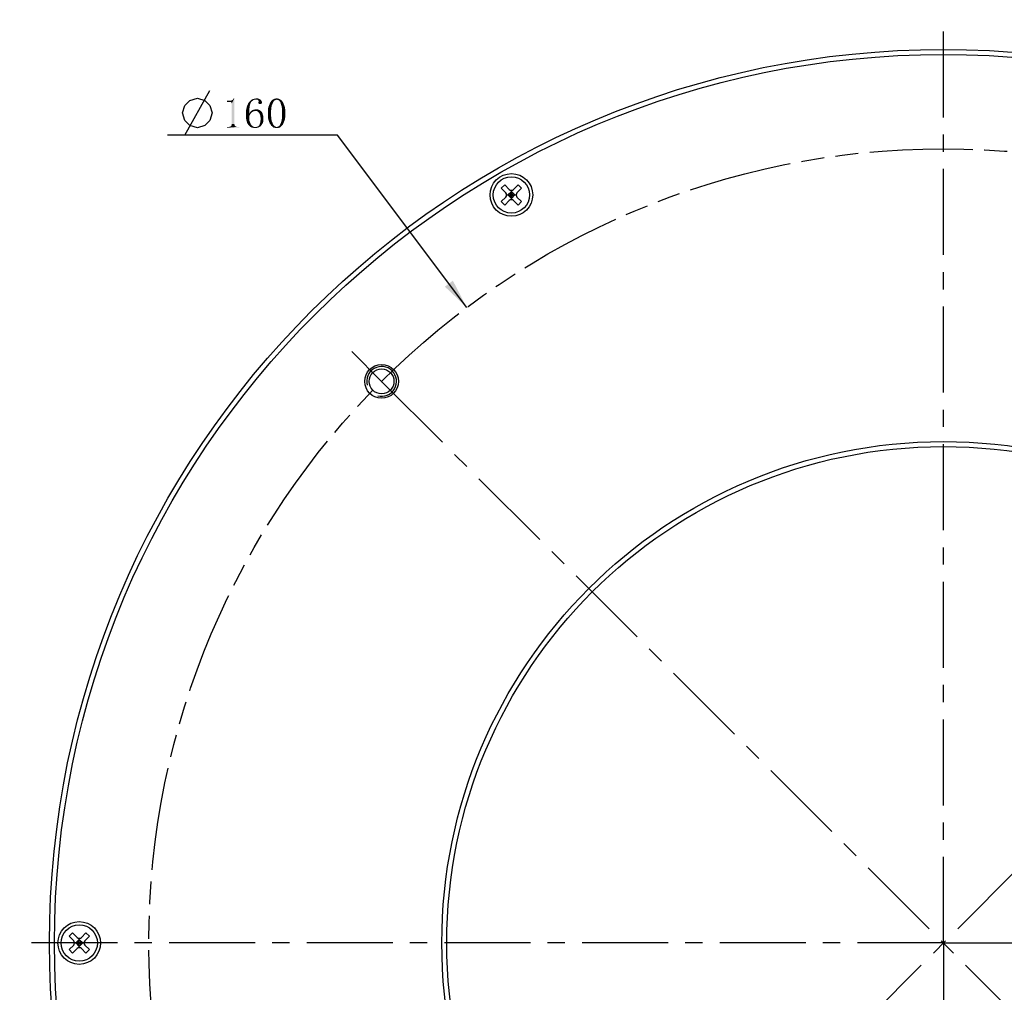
# Model space of a CAD drawing. Header units: millimetres. Extents: x 57 to 255, y 4 to 286.
# Tile 2 of 5: x 57 to 156, y 137 to 235. Entities that reach past the tile are written whole.
import ezdxf

# ---------------------------------------------------------------- set-up
doc = ezdxf.new("R2010")
doc.units = ezdxf.units.MM
doc.header["$LTSCALE"] = 23.1
doc.linetypes.add('CENTER', pattern=[0.6, 0.375, -0.075, 0.075, -0.075])
doc.linetypes.add('PHANTOM', pattern=[0.8, 0.45, -0.05, 0.1, -0.05, 0.1, -0.05])
doc.layers.get('0').update_dxf_attribs({"linetype": 'CONTINUOUS'})
for name, color, linetype in [('00_COMPONENTS', 7, 'CONTINUOUS'), ('03_ALL_AXES', 7, 'CONTINUOUS'), ('07_ALL_HOLES', 7, 'CONTINUOUS')]:
    doc.layers.add(name, color=color, linetype=linetype)
doc.styles.get("Standard").update_dxf_attribs({"font": 'simfang.ttf'})
doc.dimstyles.new('DIMSTYLE_6', dxfattribs={"dimtxt": 3, "dimasz": 3, "dimexe": 2.5, "dimexo": 0.5, "dimtad": 1, "dimdsep": 46, "dimtxsty": 'STANDARD', "dimblk": '_FILLED', "dimblk1": '_FILLED', "dimblk2": '_FILLED', "dimcen": 0.09, "dimclrt": 3, "dimazin": 2, "dimtp": 0.01, "dimtm": 0.01, "dimtfac": 1, "dimtofl": 0, "dimtmove": 0, "dimatfit": 1, "dimldrblk": '_FILLED', "dimfxl": 1, "dimtolj": 1, "dimarcsym": 0})

# ---------------------------------------------------------------- blocks, each defined once
blk = doc.blocks.new('_FILLED')
at = {"color": 0, "linetype": 'ByBlock'}
blk.add_solid([(0, 0), (-1, 0.167), (-1, -0.167)], dxfattribs=at)
blk = doc.blocks.new('*D6')
at = {"color": 4}
for p, q in [((85.608, 223.477), (71.999, 223.477)), ((89.108, 223.477), (85.608, 223.477)), ((102.117, 206.127), (89.108, 223.477))]:
    blk.add_line(p, q, dxfattribs=at)
at = {"color": 4, "xscale": 3, "yscale": 3, "zscale": 3, "rotation": 306.8613090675}
blk.add_blockref('_FILLED', (102.117, 206.127), dxfattribs=at)

msp = doc.modelspace()

# ---------------------------------------------------------------- linework, layer by layer
at = {"color": 3}
msp.add_line((73.74857, 223.47738), (76.24857, 227.97739), dxfattribs=at)
msp.add_lwpolyline([(73.49857, 225.72737), (73.74857, 226.47737), (74.24857, 226.97737), (74.99857, 227.22736), (75.74857, 226.97737), (76.24857, 226.47737), (76.49857, 225.72737), (76.24857, 224.97738), (75.74857, 224.47737), (74.99857, 224.22738), (74.24857, 224.47737), (73.74857, 224.97738), (73.49857, 225.72737)], dxfattribs=at)
for points in [[(78.27201, 226.82894), (78.45951, 226.993), (78.52982, 227.03987)], [(78.36576, 226.82894), (78.27201, 226.82894), (78.52982, 227.03987)], [(78.36576, 226.82894), (78.52982, 227.03987), (78.71732, 227.20394)], [(78.41263, 226.78206), (78.36576, 226.82894), (78.71732, 227.20394)], [(78.43607, 226.73519), (78.41263, 226.78206), (78.71732, 227.20394)], [(78.45951, 226.68831), (78.43607, 226.73519), (78.71732, 227.20394)], [(78.45951, 224.60237), (78.45951, 226.68831), (78.71732, 227.20394)], [(78.45951, 224.60237), (78.71732, 227.20394), (78.71732, 224.60237)], [(78.52982, 227.03987), (78.57669, 227.08675), (78.71732, 227.20394)], [(78.57669, 227.08675), (78.62357, 227.15706), (78.71732, 227.20394)], [(78.71732, 227.20394), (78.62357, 227.15706), (78.64701, 227.20394)], [(80.63919, 227.01644), (80.33451, 226.94612), (80.42826, 227.03987)], [(80.33451, 226.94612), (80.63919, 227.01644), (80.52201, 226.92269)], [(80.77982, 227.06331), (80.42826, 227.03987), (80.52201, 227.08675)], [(80.42826, 227.03987), (80.77982, 227.06331), (80.63919, 227.01644)], [(81.27201, 227.11019), (80.52201, 227.08675), (80.61576, 227.13362)], [(80.77982, 227.06331), (80.52201, 227.08675), (81.27201, 227.11019)], [(81.17826, 227.15706), (80.61576, 227.13362), (80.73294, 227.15706)], [(80.61576, 227.13362), (81.17826, 227.15706), (81.27201, 227.11019)], [(81.08451, 227.1805), (80.73294, 227.15706), (80.85013, 227.1805)], [(80.73294, 227.15706), (81.08451, 227.1805), (81.17826, 227.15706)], [(80.92044, 227.06331), (80.77982, 227.06331), (81.27201, 227.11019)], [(80.85013, 227.1805), (80.96732, 227.20394), (81.08451, 227.1805)], [(80.96732, 227.06331), (80.92044, 227.06331), (81.27201, 227.11019)], [(81.03763, 227.06331), (80.96732, 227.06331), (81.27201, 227.11019)], [(81.03763, 227.06331), (81.27201, 227.11019), (81.34232, 227.06331)], [(81.34232, 227.06331), (81.06107, 227.03987), (81.03763, 227.06331)], [(81.10794, 227.03987), (81.06107, 227.03987), (81.34232, 227.06331)], [(81.10794, 227.03987), (81.34232, 227.06331), (81.41263, 226.993)], [(81.41263, 226.993), (81.13138, 226.96956), (81.10794, 227.03987)], [(82.86576, 227.03987), (82.81888, 226.993), (82.46732, 226.96956)], [(82.86576, 227.03987), (82.46732, 226.96956), (82.53763, 227.03987)], [(83.33451, 227.08675), (82.98294, 227.06331), (82.53763, 227.03987)], [(83.33451, 227.08675), (82.53763, 227.03987), (82.60794, 227.08675)], [(82.86576, 227.03987), (82.53763, 227.03987), (82.98294, 227.06331)], [(83.24076, 227.13362), (82.60794, 227.08675), (82.70169, 227.13362)], [(82.60794, 227.08675), (83.24076, 227.13362), (83.33451, 227.08675)], [(82.70169, 227.13362), (82.79544, 227.15706), (83.17044, 227.1805)], [(82.70169, 227.13362), (83.17044, 227.1805), (83.24076, 227.13362)], [(83.07669, 227.1805), (83.17044, 227.1805), (82.79544, 227.15706)], [(83.07669, 227.1805), (82.79544, 227.15706), (82.88919, 227.1805)], [(82.86576, 227.03987), (82.98294, 227.06331), (82.91263, 227.03987)], [(82.88919, 227.1805), (82.98294, 227.20394), (83.07669, 227.1805)], [(83.05326, 227.03987), (82.98294, 227.06331), (83.33451, 227.08675)], [(83.10013, 227.03987), (83.05326, 227.03987), (83.33451, 227.08675)], [(83.10013, 227.03987), (83.33451, 227.08675), (83.40482, 227.03987)], [(83.40482, 227.03987), (83.17044, 226.993), (83.10013, 227.03987)], [(83.21732, 226.96956), (83.17044, 226.993), (83.40482, 227.03987)], [(83.21732, 226.96956), (83.40482, 227.03987), (83.47513, 226.96956)], [(77.96732, 226.82894), (78.31888, 226.94613), (78.38919, 226.96956)], [(78.27201, 226.82894), (77.96732, 226.82894), (78.38919, 226.96956)], [(78.22513, 226.94613), (78.31888, 226.94613), (77.96732, 226.82894)], [(78.13138, 226.94613), (78.22513, 226.94613), (77.96732, 226.82894)], [(78.13138, 226.94613), (77.96732, 226.82894), (77.96732, 226.94613)], [(78.27201, 226.82894), (78.38919, 226.96956), (78.45951, 226.993)], [(80.21732, 226.0555), (79.88919, 225.93831), (79.91263, 226.10237)], [(79.88919, 225.93831), (80.21732, 226.0555), (80.21732, 225.868)], [(80.24076, 226.21956), (79.91263, 226.10237), (79.95951, 226.26644)], [(79.91263, 226.10237), (80.24076, 226.21956), (80.21732, 226.0555)], [(80.26419, 226.38362), (79.95951, 226.26644), (79.98294, 226.40706)], [(79.95951, 226.26644), (80.26419, 226.38362), (80.24076, 226.21956)], [(80.28763, 226.52425), (79.98294, 226.40706), (80.05326, 226.54769)], [(79.98294, 226.40706), (80.28763, 226.52425), (80.26419, 226.38362)], [(80.33451, 226.64144), (80.05326, 226.54769), (80.10013, 226.66487)], [(80.05326, 226.54769), (80.33451, 226.64144), (80.28763, 226.52425)], [(80.35794, 226.73519), (80.10013, 226.66487), (80.17044, 226.78206)], [(80.10013, 226.66487), (80.35794, 226.73519), (80.33451, 226.64144)], [(80.40482, 226.8055), (80.17044, 226.78206), (80.24076, 226.87581)], [(80.17044, 226.78206), (80.40482, 226.8055), (80.35794, 226.73519)], [(80.52201, 226.92269), (80.24076, 226.87581), (80.33451, 226.94612)], [(80.24076, 226.87581), (80.52201, 226.92269), (80.40482, 226.8055)], [(81.22513, 226.03206), (80.49857, 225.98519), (80.59232, 226.03206)], [(80.49857, 225.98519), (81.22513, 226.03206), (81.29544, 225.98519)], [(81.15482, 226.0555), (80.59232, 226.03206), (80.68607, 226.0555)], [(80.59232, 226.03206), (81.15482, 226.0555), (81.22513, 226.03206)], [(80.96732, 226.07894), (81.06107, 226.07894), (80.68607, 226.0555)], [(80.96732, 226.07894), (80.68607, 226.0555), (80.77982, 226.07894)], [(80.68607, 226.0555), (81.06107, 226.07894), (81.15482, 226.0555)], [(80.77982, 226.07894), (80.87357, 226.10237), (80.96732, 226.07894)], [(81.15482, 226.92269), (81.13138, 226.96956), (81.41263, 226.993)], [(81.50638, 226.8055), (81.13138, 226.78206), (81.15482, 226.85237)], [(81.13138, 226.78206), (81.50638, 226.8055), (81.48294, 226.73519)], [(81.48294, 226.73519), (81.15482, 226.71175), (81.13138, 226.78206)], [(81.15482, 226.92269), (81.41263, 226.993), (81.45951, 226.92269)], [(81.45951, 226.92269), (81.48294, 226.87581), (81.15482, 226.85237)], [(81.45951, 226.92269), (81.15482, 226.85237), (81.15482, 226.92269)], [(81.15482, 226.85237), (81.48294, 226.87581), (81.50638, 226.8055)], [(81.15482, 226.71175), (81.48294, 226.73519), (81.45951, 226.66487)], [(81.45951, 226.66487), (81.17826, 226.64144), (81.15482, 226.71175)], [(81.22513, 226.618), (81.17826, 226.64144), (81.45951, 226.66487)], [(81.31888, 226.618), (81.22513, 226.618), (81.45951, 226.66487)], [(81.31888, 226.618), (81.45951, 226.66487), (81.38919, 226.618)], [(82.09232, 226.00862), (82.11576, 226.17269), (82.44388, 226.243)], [(82.09232, 226.00862), (82.44388, 226.243), (82.42044, 225.98519)], [(82.42044, 225.98519), (82.09232, 225.868), (82.09232, 226.00862)], [(82.44388, 226.243), (82.11576, 226.17269), (82.13919, 226.31331)], [(82.13919, 226.31331), (82.18607, 226.4305), (82.49076, 226.47737)], [(82.13919, 226.31331), (82.49076, 226.47737), (82.44388, 226.243)], [(82.49076, 226.47737), (82.18607, 226.4305), (82.23294, 226.54769)], [(82.23294, 226.54769), (82.27982, 226.66487), (82.58451, 226.68831)], [(82.23294, 226.54769), (82.58451, 226.68831), (82.49076, 226.47737)], [(82.60794, 226.78206), (82.58451, 226.68831), (82.27982, 226.66487)], [(82.60794, 226.78206), (82.27982, 226.66487), (82.32669, 226.78206)], [(82.65482, 226.85237), (82.32669, 226.78206), (82.39701, 226.87581)], [(82.32669, 226.78206), (82.65482, 226.85237), (82.60794, 226.78206)], [(82.74857, 226.96956), (82.70169, 226.92269), (82.39701, 226.87581)], [(82.74857, 226.96956), (82.39701, 226.87581), (82.46732, 226.96956)], [(82.39701, 226.87581), (82.70169, 226.92269), (82.65482, 226.85237)], [(82.46732, 226.96956), (82.81888, 226.993), (82.74857, 226.96956)], [(83.47513, 226.96956), (83.26419, 226.92269), (83.21732, 226.96956)], [(83.26419, 226.92269), (83.47513, 226.96956), (83.54544, 226.89925)], [(83.54544, 226.89925), (83.31107, 226.85237), (83.26419, 226.92269)], [(83.31107, 226.85237), (83.54544, 226.89925), (83.61576, 226.8055)], [(83.61576, 226.8055), (83.35794, 226.78206), (83.31107, 226.85237)], [(83.38138, 226.68831), (83.35794, 226.78206), (83.61576, 226.8055)], [(83.38138, 226.68831), (83.61576, 226.8055), (83.66263, 226.68831)], [(83.66263, 226.68831), (83.45169, 226.47737), (83.38138, 226.68831)], [(83.66263, 226.68831), (83.70951, 226.57112), (83.45169, 226.47737)], [(83.45169, 226.47737), (83.70951, 226.57112), (83.75638, 226.45394)], [(83.75638, 226.45394), (83.49857, 226.243), (83.45169, 226.47737)], [(83.75638, 226.45394), (83.80326, 226.31331), (83.49857, 226.243)], [(83.49857, 226.243), (83.80326, 226.31331), (83.82669, 226.17269)], [(83.82669, 226.17269), (83.52201, 225.98519), (83.49857, 226.243)], [(83.82669, 226.17269), (83.85013, 226.03206), (83.52201, 225.98519)], [(83.52201, 225.98519), (83.85013, 226.03206), (83.85013, 225.868)], [(80.21732, 225.868), (79.88919, 225.75081), (79.88919, 225.93831)], [(79.88919, 225.75081), (80.21732, 225.868), (80.21732, 225.63362)], [(80.21732, 225.63362), (79.88919, 225.56331), (79.88919, 225.75081)], [(79.88919, 225.56331), (80.21732, 225.63362), (80.35794, 225.65706)], [(79.88919, 225.56331), (80.35794, 225.65706), (80.28763, 225.53987)], [(80.28763, 225.53987), (79.88919, 225.39925), (79.88919, 225.56331)], [(79.88919, 225.39925), (80.28763, 225.53987), (80.21732, 225.37581)], [(80.21732, 225.37581), (79.88919, 225.23519), (79.88919, 225.39925)], [(79.88919, 225.23519), (80.21732, 225.37581), (80.21732, 225.14144)], [(80.21732, 225.14144), (79.91263, 225.09456), (79.88919, 225.23519)], [(79.93607, 224.97737), (79.91263, 225.09456), (80.21732, 225.14144)], [(79.93607, 224.97737), (80.21732, 225.14144), (80.24076, 224.9305)], [(80.42826, 225.75081), (80.35794, 225.65706), (80.21732, 225.63362)], [(80.42826, 225.75081), (80.21732, 225.63362), (80.26419, 225.75081)], [(80.49857, 225.79769), (80.26419, 225.75081), (80.33451, 225.84456)], [(80.26419, 225.75081), (80.49857, 225.79769), (80.42826, 225.75081)], [(80.75638, 225.91487), (80.68607, 225.89144), (80.33451, 225.84456)], [(80.75638, 225.91487), (80.33451, 225.84456), (80.40482, 225.91487)], [(80.68607, 225.89144), (80.59232, 225.868), (80.33451, 225.84456)], [(80.33451, 225.84456), (80.59232, 225.868), (80.49857, 225.79769)], [(81.29544, 225.98519), (81.36576, 225.93831), (80.40482, 225.91487)], [(81.29544, 225.98519), (80.40482, 225.91487), (80.49857, 225.98519)], [(80.75638, 225.91487), (80.40482, 225.91487), (81.36576, 225.93831)], [(80.85013, 225.91487), (80.75638, 225.91487), (81.36576, 225.93831)], [(80.96732, 225.91487), (80.85013, 225.91487), (81.36576, 225.93831)], [(80.96732, 225.91487), (81.36576, 225.93831), (81.41263, 225.89144)], [(81.41263, 225.89144), (81.06107, 225.868), (80.96732, 225.91487)], [(81.13138, 225.82112), (81.06107, 225.868), (81.41263, 225.89144)], [(81.13138, 225.82112), (81.41263, 225.89144), (81.48294, 225.82112)], [(81.48294, 225.82112), (81.20169, 225.72737), (81.13138, 225.82112)], [(81.20169, 225.72737), (81.48294, 225.82112), (81.55326, 225.6805)], [(81.55326, 225.6805), (81.27201, 225.63362), (81.20169, 225.72737)], [(81.27201, 225.63362), (81.55326, 225.6805), (81.60013, 225.51644)], [(81.60013, 225.51644), (81.31888, 225.493), (81.27201, 225.63362)], [(81.31888, 225.493), (81.60013, 225.51644), (81.64701, 225.37581)], [(81.64701, 225.37581), (81.34232, 225.35237), (81.31888, 225.493)], [(81.36576, 225.18831), (81.34232, 225.35237), (81.64701, 225.37581)], [(81.64701, 225.07112), (81.34232, 224.95394), (81.36576, 225.07112)], [(81.34232, 224.95394), (81.64701, 225.07112), (81.64701, 224.95394)], [(81.36576, 225.18831), (81.64701, 225.37581), (81.64701, 225.18831)], [(81.64701, 225.18831), (81.36576, 225.07112), (81.36576, 225.18831)], [(81.36576, 225.07112), (81.64701, 225.18831), (81.64701, 225.07112)], [(82.09232, 225.70394), (82.09232, 225.868), (82.42044, 225.98519)], [(82.09232, 225.70394), (82.42044, 225.98519), (82.42044, 225.70394)], [(82.42044, 225.70394), (82.09232, 225.51644), (82.09232, 225.70394)], [(82.09232, 225.51644), (82.42044, 225.70394), (82.42044, 225.39925)], [(82.42044, 225.39925), (82.09232, 225.35237), (82.09232, 225.51644)], [(82.11576, 225.21175), (82.09232, 225.35237), (82.42044, 225.39925)], [(82.11576, 225.21175), (82.42044, 225.39925), (82.44388, 225.118)], [(82.44388, 225.118), (82.13919, 225.04769), (82.11576, 225.21175)], [(82.18607, 224.9305), (82.13919, 225.04769), (82.44388, 225.118)], [(82.18607, 224.9305), (82.44388, 225.118), (82.49076, 224.88362)], [(83.80326, 225.07112), (83.45169, 224.88362), (83.49857, 225.118)], [(83.80326, 225.07112), (83.75638, 224.9305), (83.45169, 224.88362)], [(83.85013, 225.35237), (83.49857, 225.118), (83.52201, 225.39925)], [(83.85013, 225.35237), (83.82669, 225.21175), (83.49857, 225.118)], [(83.49857, 225.118), (83.82669, 225.21175), (83.80326, 225.07112)], [(83.85013, 225.868), (83.52201, 225.70394), (83.52201, 225.98519)], [(83.52201, 225.70394), (83.85013, 225.868), (83.85013, 225.70394)], [(83.85013, 225.70394), (83.85013, 225.51644), (83.52201, 225.39925)], [(83.85013, 225.70394), (83.52201, 225.39925), (83.52201, 225.70394)], [(83.52201, 225.39925), (83.85013, 225.51644), (83.85013, 225.35237)], [(79.04544, 224.32112), (79.23294, 224.32112), (77.96732, 224.22737)], [(78.97513, 224.32112), (79.04544, 224.32112), (77.96732, 224.22737)], [(78.20169, 224.32112), (78.97513, 224.32112), (77.96732, 224.22737)], [(78.13138, 224.32112), (78.20169, 224.32112), (77.96732, 224.22737)], [(78.13138, 224.32112), (77.96732, 224.22737), (77.96732, 224.32112)], [(77.96732, 224.22737), (79.23294, 224.32112), (79.23294, 224.22737)], [(78.90482, 224.34456), (78.20169, 224.32112), (78.27201, 224.34456)], [(78.20169, 224.32112), (78.90482, 224.34456), (78.97513, 224.32112)], [(78.85794, 224.368), (78.27201, 224.34456), (78.31888, 224.368)], [(78.27201, 224.34456), (78.85794, 224.368), (78.90482, 224.34456)], [(78.81107, 224.39144), (78.31888, 224.368), (78.36576, 224.39144)], [(78.31888, 224.368), (78.81107, 224.39144), (78.85794, 224.368)], [(78.76419, 224.43831), (78.36576, 224.39144), (78.41263, 224.43831)], [(78.36576, 224.39144), (78.76419, 224.43831), (78.81107, 224.39144)], [(78.74076, 224.48519), (78.41263, 224.43831), (78.43607, 224.48519)], [(78.41263, 224.43831), (78.74076, 224.48519), (78.76419, 224.43831)], [(78.71732, 224.60237), (78.43607, 224.53206), (78.45951, 224.60237)], [(78.43607, 224.53206), (78.71732, 224.60237), (78.74076, 224.53206)], [(78.74076, 224.53206), (78.43607, 224.48519), (78.43607, 224.53206)], [(78.43607, 224.48519), (78.74076, 224.53206), (78.74076, 224.48519)], [(80.24076, 224.9305), (79.98294, 224.83675), (79.93607, 224.97737)], [(79.98294, 224.83675), (80.24076, 224.9305), (80.31107, 224.743)], [(80.31107, 224.743), (80.00638, 224.71956), (79.98294, 224.83675)], [(80.05326, 224.62581), (80.00638, 224.71956), (80.31107, 224.743)], [(80.05326, 224.62581), (80.31107, 224.743), (80.38138, 224.57894)], [(80.38138, 224.57894), (80.12357, 224.53206), (80.05326, 224.62581)], [(80.19388, 224.46175), (80.12357, 224.53206), (80.38138, 224.57894)], [(80.19388, 224.46175), (80.38138, 224.57894), (80.47513, 224.46175)], [(80.47513, 224.46175), (80.26419, 224.39144), (80.19388, 224.46175)], [(80.26419, 224.39144), (80.47513, 224.46175), (80.59232, 224.368)], [(80.59232, 224.368), (80.33451, 224.32112), (80.26419, 224.39144)], [(80.33451, 224.32112), (80.59232, 224.368), (80.70951, 224.32112)], [(80.70951, 224.32112), (80.42826, 224.27425), (80.33451, 224.32112)], [(80.70951, 224.32112), (80.82669, 224.29769), (80.42826, 224.27425)], [(80.42826, 224.27425), (80.82669, 224.29769), (81.27201, 224.32112)], [(80.42826, 224.27425), (81.27201, 224.32112), (81.13138, 224.25081)], [(81.13138, 224.25081), (80.49857, 224.22737), (80.42826, 224.27425)], [(80.61576, 224.22737), (80.49857, 224.22737), (81.13138, 224.25081)], [(80.61576, 224.22737), (81.13138, 224.25081), (80.99076, 224.22737)], [(80.99076, 224.22737), (80.70951, 224.20394), (80.61576, 224.22737)], [(80.70951, 224.20394), (80.99076, 224.22737), (80.82669, 224.20394)], [(81.27201, 224.32112), (80.82669, 224.29769), (80.94388, 224.32112)], [(81.27201, 224.32112), (80.94388, 224.32112), (81.06107, 224.34456)], [(81.06107, 224.34456), (81.15482, 224.41487), (81.41263, 224.43831)], [(81.06107, 224.34456), (81.41263, 224.43831), (81.27201, 224.32112)], [(81.41263, 224.43831), (81.15482, 224.41487), (81.22513, 224.48519)], [(81.45951, 224.50862), (81.22513, 224.48519), (81.24857, 224.5555)], [(81.22513, 224.48519), (81.45951, 224.50862), (81.41263, 224.43831)], [(81.50638, 224.57894), (81.24857, 224.5555), (81.27201, 224.60237)], [(81.24857, 224.5555), (81.50638, 224.57894), (81.45951, 224.50862)], [(81.55326, 224.64925), (81.27201, 224.60237), (81.29544, 224.67269)], [(81.27201, 224.60237), (81.55326, 224.64925), (81.50638, 224.57894)], [(81.60013, 224.743), (81.29544, 224.67269), (81.31888, 224.76644)], [(81.29544, 224.67269), (81.60013, 224.743), (81.55326, 224.64925)], [(81.62357, 224.83675), (81.31888, 224.76644), (81.34232, 224.86019)], [(81.31888, 224.76644), (81.62357, 224.83675), (81.60013, 224.743)], [(81.64701, 224.95394), (81.34232, 224.86019), (81.34232, 224.95394)], [(81.34232, 224.86019), (81.64701, 224.95394), (81.62357, 224.83675)], [(82.49076, 224.88362), (82.23294, 224.78987), (82.18607, 224.9305)], [(82.27982, 224.67269), (82.23294, 224.78987), (82.49076, 224.88362)], [(82.27982, 224.67269), (82.49076, 224.88362), (82.58451, 224.67269)], [(82.58451, 224.67269), (82.35013, 224.57894), (82.27982, 224.67269)], [(82.58451, 224.67269), (82.60794, 224.60237), (82.35013, 224.57894)], [(82.35013, 224.57894), (82.60794, 224.60237), (82.65482, 224.53206)], [(82.65482, 224.53206), (82.39701, 224.48519), (82.35013, 224.57894)], [(82.39701, 224.48519), (82.65482, 224.53206), (82.70169, 224.46175)], [(82.70169, 224.46175), (82.46732, 224.41487), (82.39701, 224.48519)], [(82.46732, 224.41487), (82.70169, 224.46175), (82.74857, 224.41487)], [(82.74857, 224.41487), (82.56107, 224.34456), (82.46732, 224.41487)], [(82.74857, 224.41487), (82.81888, 224.368), (82.56107, 224.34456)], [(82.56107, 224.34456), (82.81888, 224.368), (82.86576, 224.34456)], [(82.86576, 224.34456), (82.63138, 224.27425), (82.56107, 224.34456)], [(82.86576, 224.34456), (82.91263, 224.32112), (82.63138, 224.27425)], [(82.63138, 224.27425), (83.02982, 224.32112), (83.40482, 224.34456)], [(82.63138, 224.27425), (83.40482, 224.34456), (83.33451, 224.27425)], [(82.98294, 224.32112), (83.02982, 224.32112), (82.63138, 224.27425)], [(82.91263, 224.32112), (82.98294, 224.32112), (82.63138, 224.27425)], [(83.33451, 224.27425), (82.70169, 224.22737), (82.63138, 224.27425)], [(82.79544, 224.22737), (82.70169, 224.22737), (83.33451, 224.27425)], [(83.17044, 224.22737), (82.79544, 224.22737), (83.33451, 224.27425)], [(83.17044, 224.22737), (82.88919, 224.20394), (82.79544, 224.22737)], [(82.98294, 224.20394), (82.88919, 224.20394), (83.17044, 224.22737)], [(82.98294, 224.20394), (83.17044, 224.22737), (83.07669, 224.20394)], [(83.40482, 224.34456), (83.02982, 224.32112), (83.10013, 224.34456)], [(83.10013, 224.34456), (83.14701, 224.368), (83.47513, 224.41487)], [(83.10013, 224.34456), (83.47513, 224.41487), (83.40482, 224.34456)], [(83.47513, 224.41487), (83.14701, 224.368), (83.21732, 224.41487)], [(83.17044, 224.22737), (83.33451, 224.27425), (83.24076, 224.22737)], [(83.21732, 224.41487), (83.26419, 224.46175), (83.54544, 224.48519)], [(83.21732, 224.41487), (83.54544, 224.48519), (83.47513, 224.41487)], [(83.54544, 224.48519), (83.26419, 224.46175), (83.31107, 224.53206)], [(83.61576, 224.57894), (83.31107, 224.53206), (83.33451, 224.60237)], [(83.31107, 224.53206), (83.61576, 224.57894), (83.54544, 224.48519)], [(83.33451, 224.60237), (83.38138, 224.67269), (83.66263, 224.69612)], [(83.33451, 224.60237), (83.66263, 224.69612), (83.61576, 224.57894)], [(83.70951, 224.81331), (83.38138, 224.67269), (83.45169, 224.88362)], [(83.70951, 224.81331), (83.66263, 224.69612), (83.38138, 224.67269)], [(83.45169, 224.88362), (83.75638, 224.9305), (83.70951, 224.81331)]]:
    msp.add_solid(points, dxfattribs=at)
at = {"layer": '00_COMPONENTS', "color": 7}
for p, q in [((105.58198, 218.13548), (105.93553, 218.48903)), ((106.0416, 217.67586), (105.58198, 218.13548)), ((106.39515, 218.02941), (105.93553, 218.48903)), ((107.27903, 218.48903), (106.81942, 218.02941)), ((107.63259, 218.13548), (107.17297, 217.67586)), ((107.63259, 218.13548), (107.27903, 218.48903)), ((106.0416, 217.2516), (105.58198, 216.79198)), ((106.12947, 217.46373), (107.0851, 217.46373)), ((106.25373, 217.46373), (106.60728, 217.81728)), ((106.60728, 217.11017), (106.25373, 217.46373)), ((106.78406, 217.6405), (106.43051, 217.28695)), ((106.78406, 217.28695), (106.43051, 217.6405)), ((106.60728, 216.98591), (106.60728, 217.94155)), ((106.96084, 217.46373), (106.60728, 217.81728)), ((106.60728, 217.11017), (106.96084, 217.46373)), ((107.63259, 216.79198), (107.17297, 217.2516)), ((105.93553, 216.43842), (105.58198, 216.79198)), ((106.39515, 216.89804), (105.93553, 216.43842)), ((107.27903, 216.43842), (106.81942, 216.89804)), ((107.27903, 216.43842), (107.63259, 216.79198)), ((62.08198, 142.79127), (62.43553, 143.14482)), ((62.5416, 142.33165), (62.08198, 142.79127)), ((62.89515, 142.6852), (62.43553, 143.14482)), ((63.77903, 143.14482), (63.31942, 142.6852)), ((64.13259, 142.79127), (63.67297, 142.33165)), ((64.13259, 142.79127), (63.77903, 143.14482)), ((62.5416, 141.90739), (62.08198, 141.44777)), ((62.62947, 142.11952), (63.5851, 142.11952)), ((62.75373, 142.11952), (63.10728, 142.47307)), ((63.10728, 141.76596), (62.75373, 142.11952)), ((63.28406, 142.29629), (62.93051, 141.94274)), ((63.28406, 141.94274), (62.93051, 142.29629)), ((63.10728, 141.6417), (63.10728, 142.59734)), ((63.46084, 142.11952), (63.10728, 142.47307)), ((63.10728, 141.76596), (63.46084, 142.11952)), ((64.13259, 141.44777), (63.67297, 141.90739)), ((62.43553, 141.09421), (62.08198, 141.44777)), ((62.89515, 141.55383), (62.43553, 141.09421)), ((63.77903, 141.09421), (63.31942, 141.55383)), ((63.77903, 141.09421), (64.13259, 141.44777))]:
    msp.add_line(p, q, dxfattribs=at)
for centre, radius in [((150.10728, 142.11952), 90), ((150.10728, 142.11952), 89.5), ((106.60728, 217.46373), 2.15), ((106.60728, 217.46373), 1.825), ((93.53874, 198.68806), 1.7), ((93.53874, 198.68806), 1.25), ((150.10728, 142.11952), 50.5), ((150.10728, 142.11952), 50), ((63.10728, 142.11952), 2.15), ((63.10728, 142.11952), 1.825)]:
    msp.add_circle(centre, radius, dxfattribs=at)
for centre, start, end in [((105.82947, 217.46373), 315, 45), ((106.60728, 218.24155), 225, 315), ((107.3851, 217.46373), 135, 225), ((106.60728, 216.68591), 45, 135), ((62.32947, 142.11952), 315, 45), ((63.10728, 142.89734), 225, 315), ((63.8851, 142.11952), 135, 225), ((63.10728, 141.3417), 45, 135)]:
    msp.add_arc(centre, 0.3, start, end, dxfattribs=at)
at = {"layer": '00_COMPONENTS', "color": 4}
msp.add_arc((93.53874, 198.68806), 1.5, 255, 195, dxfattribs=at)
at = {"layer": '03_ALL_AXES', "color": 1, "linetype": 'CENTER'}
for q in [(150.10728, 235.11952), (57.10728, 142.11952), (150.10728, 49.11952), (243.10728, 142.11952)]:
    msp.add_line((150.10728, 142.11952), q, dxfattribs=at)
at = {"layer": '07_ALL_HOLES', "color": 1, "linetype": 'CENTER'}
for p, q in [((93.53874, 198.68806), (90.53354, 201.69326)), ((93.53874, 198.68806), (204.64962, 87.57718)), ((206.67583, 198.68806), (96.18039, 88.19262))]:
    msp.add_line(p, q, dxfattribs=at)
at = {"layer": '07_ALL_HOLES', "color": 1, "linetype": 'PHANTOM'}
msp.add_circle((150.10728, 142.11952), 80, dxfattribs=at)

# ---------------------------------------------------------------- dimensions: what is measured, and where the dimension line sits
at = {"color": 4}
dim = msp.add_diameter_dim_2p(p1=(102.11688, 206.12671), p2=(198.09769, 78.11232), text='%%c<>', dimstyle='DIMSTYLE_6', override={"dimtih": 1, "dimtoh": 1, "dimpost": '<>'}, dxfattribs=at)
dim.commit()
dim.dimension.update_dxf_attribs({"geometry": '*D6', "text_midpoint": (73.49857, 224.22737), "dimtype": 163})

doc.saveas('drawing.dxf')
